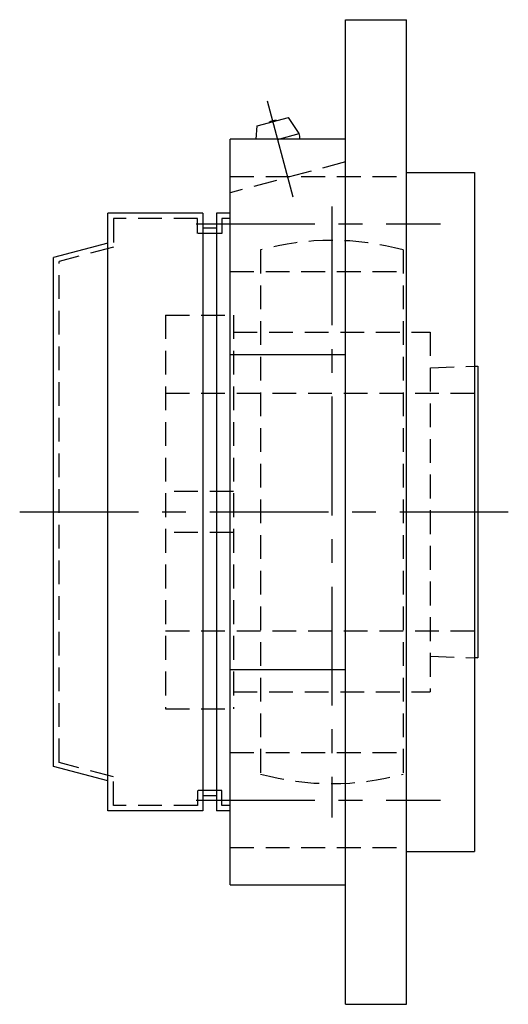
# Model space of a CAD drawing. Extents: x -78 to 169, y -78 to 170.
# Tile 8 of 9: x 97 to 169, y -73 to 72. Entities that reach past the tile are written whole.
import ezdxf

# ---------------------------------------------------------------- set-up
doc = ezdxf.new("R2010")
doc.units = 0
doc.header["$LTSCALE"] = 14
doc.linetypes.add('CENTER', pattern=[2, 1.25, -0.25, 0.25, -0.25])
doc.linetypes.add('HIDDEN', pattern=[0.375, 0.25, -0.125])
doc.layers.get('0').update_dxf_attribs({"linetype": 'CONTINUOUS'})
doc.layers.add('CENTER', color=1, linetype='CENTER')
doc.layers.add('HIDDEN', color=3, linetype='HIDDEN')

msp = doc.modelspace()

# ---------------------------------------------------------------- linework, layer by layer
for p, q in [((145.5, 72.5), (154.5, 72.5)), ((145.5, -72.5), (145.5, 72.5)), ((154.5, -72.5), (154.5, 72.5)), ((132.48, 56.87), (137.12, 58.11)), ((138.69, 55.73), (137.12, 58.11)), ((132.37, 54.93), (132.48, 56.87)), ((135.5, 54.88), (138.69, 55.73)), ((128.5, -54.93), (128.5, 54.93)), ((145.5, 54.93), (128.5, 54.93)), ((154.5, 50), (164.5, 50)), ((164.5, 50), (164.5, -50)), ((124.5, 44), (110.5, 44)), ((110.5, -44), (110.5, 44)), ((124.5, 44), (124.5, -44)), ((126.5, 44), (126.5, -44)), ((128.5, 44), (126.5, 44)), ((126.5, 41.8), (124.5, 41.8)), ((110.5, 39.61), (102.5, 37.5)), ((102.5, -37.5), (102.5, 37.5)), ((128.5, 23.2), (145.5, 23.2)), ((164.5, 21.48), (165, 21.5)), ((165, 21.5), (165, -21.5)), ((165, -21.5), (164.5, -21.48)), ((128.5, -23.2), (145.5, -23.2)), ((110.5, -39.61), (102.5, -37.5)), ((126.5, -41.8), (124.5, -41.8)), ((124.5, -44), (110.5, -44)), ((128.5, -44), (126.5, -44)), ((154.5, -50), (164.5, -50)), ((128.5, -54.93), (145.5, -54.93)), ((145.5, -72.5), (154.5, -72.5))]:
    msp.add_line(p, q)
for centre, radius, start, end in [((135.19, 56.05), 1.59, 84.555, 125.445), ((135.5, 54.88), 3.3, 0.8068, 15)]:
    msp.add_arc(centre, radius, start, end)
at = {"layer": 'CENTER', "linetype": 'CONTINUOUS'}
msp.add_line((137.78, 46.38), (134, 60.48), dxfattribs=at)
at = {"layer": 'CENTER'}
for p, q in [((143.5, 45), (143.5, -45)), ((123.5, 42.43), (159.5, 42.43)), ((97.5, 0), (169.5, 0)), ((123.5, -42.43), (159.5, -42.43))]:
    msp.add_line(p, q, dxfattribs=at)
at = {"layer": 'HIDDEN'}
for p, q in [((145.5, 51.56), (128.5, 47)), ((128.5, 49.43), (154.5, 49.43)), ((123.7, 43.2), (111.3, 43.2)), ((111.3, 43.2), (111.3, 39)), ((123.7, 41), (123.7, 43.2)), ((128.5, 43.2), (127.3, 43.2)), ((127.3, 43.2), (127.3, 41)), ((127.3, 41), (123.7, 41)), ((111.3, 39), (103.3, 36.88)), ((133, 38.6), (133, -38.6)), ((154, 38.6), (154, -38.6)), ((103.3, -36.88), (103.3, 36.88)), ((128.5, 35.43), (154.5, 35.43)), ((119, 29), (119, -29)), ((119, 29), (129, 29)), ((129, 29), (129, -29)), ((129, 26.5), (158, 26.5)), ((158, 26.5), (158, -26.5)), ((158.01, 21.21), (165, 21.5)), ((165, 21.5), (165, -21.5)), ((119, 17.5), (165, 17.5)), ((129, 3), (119, 3)), ((129, -3), (119, -3)), ((119, -17.5), (165, -17.5)), ((158.01, -21.21), (165, -21.5)), ((129, -26.5), (158, -26.5)), ((119, -29), (129, -29)), ((128.5, -35.43), (154.5, -35.43)), ((111.3, -39), (103.3, -36.88)), ((111.3, -43.2), (111.3, -39)), ((127.3, -41), (123.7, -41)), ((123.7, -41), (123.7, -43.2)), ((127.3, -43.2), (127.3, -41)), ((123.7, -43.2), (111.3, -43.2)), ((128.5, -43.2), (127.3, -43.2)), ((128.5, -49.43), (154.5, -49.43))]:
    msp.add_line(p, q, dxfattribs=at)
for start, end in [(74.7815, 105.2185), (254.7815, 285.2185)]:
    msp.add_arc((143.5, 0), 40, start, end, dxfattribs=at)

doc.saveas('drawing.dxf')
